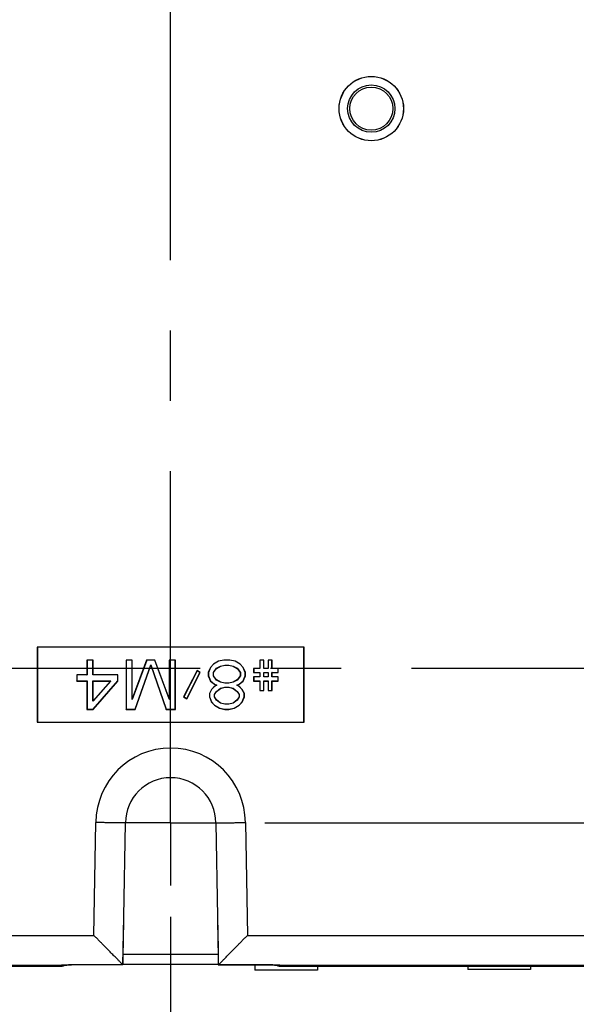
# Model space of a CAD drawing. Header units: inches. Extents: x 0 to 34, y 0 to 22.
# Tile 39 of 49: x 22.2 to 23.3, y 10.8 to 12.7. Entities that reach past the tile are written whole.
import ezdxf

# ---------------------------------------------------------------- set-up
doc = ezdxf.new("R2010")
doc.units = ezdxf.units.IN
doc.header["$LTSCALE"] = 1.87
doc.header["$MEASUREMENT"] = 0
doc.linetypes.add('CENTER', pattern=[0.6, 0.375, -0.075, 0.075, -0.075])
doc.layers.get('0').update_dxf_attribs({"linetype": 'CONTINUOUS'})
doc.layers.add('DEFAULT_1', color=7, linetype='CENTER')
doc.layers.add('DIMENSIONS', color=7, linetype='CONTINUOUS')
doc.styles.get("Standard").update_dxf_attribs({"font": 'txt', "width": 0.8})
doc.dimstyles.new('DIMSTYLE_1', dxfattribs={"dimtxt": 0.125, "dimasz": 0.1875, "dimexe": 0.18, "dimexo": 0.0625, "dimgap": 0.09, "dimtad": 0, "dimtih": 1, "dimtoh": 1, "dimdec": 3, "dimzin": 4, "dimdsep": 46, "dimtxsty": 'STANDARD', "dimblk": '_FILLED', "dimblk1": '_FILLED', "dimblk2": '_FILLED', "dimcen": 0.09, "dimadec": 0, "dimazin": 0, "dimtp": 0.01, "dimtm": 0.01, "dimtfac": 1, "dimtdec": 3, "dimtofl": 0, "dimtmove": 0, "dimatfit": 3, "dimldrblk": '_FILLED', "dimfxl": 1, "dimtolj": 1, "dimtzin": 4, "dimarcsym": 0})

# ---------------------------------------------------------------- blocks, each defined once
blk = doc.blocks.new('_FILLED')
at = {"color": 0, "linetype": 'BYBLOCK'}
blk.add_solid([(0, 0), (-1, 0.167), (-1, -0.167)], dxfattribs=at)
blk = doc.blocks.new('*D3')
at = {"layer": 'DIMENSIONS', "color": 2, "linetype": 'CONTINUOUS'}
for p, q in [((22.5385, 10.9583), (22.5385, 9.9393)), ((20.6583, 10.919), (20.6583, 9.9393)), ((20.6583, 10.0643), (20.2983, 10.0643)), ((22.5385, 10.0643), (22.8746, 10.0643))]:
    blk.add_line(p, q, dxfattribs=at)
at = {"layer": 'DIMENSIONS', "color": 2, "linetype": 'CONTINUOUS', "xscale": 0.1875, "yscale": 0.1875, "zscale": 0.1875}
blk.add_blockref('_FILLED', (20.6583, 10.0643), dxfattribs=at)
at = {"layer": 'DIMENSIONS', "color": 2, "linetype": 'CONTINUOUS', "xscale": 0.1875, "yscale": 0.1875, "zscale": 0.1875, "rotation": 180}
blk.add_blockref('_FILLED', (22.5385, 10.0643), dxfattribs=at)
at = {"layer": 'DIMENSIONS', "color": 2, "linetype": 'CONTINUOUS', "width": 0.8}
for s, p in [('[', (23.5621, 10.0018)), (']', (24.1621, 10.0018)), ('1.880', (22.9371, 10.0018)), ('47.76', (23.6621, 10.0018))]:
    blk.add_text(s, height=0.125, dxfattribs=at).set_placement(p)
blk = doc.blocks.new('*D4')
at = {"layer": 'DIMENSIONS', "color": 2, "linetype": 'CONTINUOUS'}
for p, q in [((22.7261, 17.6459), (25.5438, 17.6459)), ((25.4188, 17.6459), (25.4188, 14.6908)), ((25.4188, 11.1459), (25.4188, 14.222)), ((22.7261, 11.1459), (25.5438, 11.1459))]:
    blk.add_line(p, q, dxfattribs=at)
at = {"layer": 'DIMENSIONS', "color": 2, "linetype": 'CONTINUOUS', "xscale": 0.1875, "yscale": 0.1875, "zscale": 0.1875}
for p, rotation in [((25.4188, 17.6459), 90), ((25.4188, 11.1459), 270)]:
    blk.add_blockref('_FILLED', p, dxfattribs=dict(at, rotation=rotation))
at = {"layer": 'DIMENSIONS', "color": 2, "linetype": 'CONTINUOUS', "width": 0.8}
for s, p in [('6.500', (24.7563, 14.5033)), ('[', (25.3813, 14.5033)), ('165.1', (25.4813, 14.5033)), (']', (25.9813, 14.5033)), ('PANEL MOUNT SCREWS', (24.5188, 14.2845))]:
    blk.add_text(s, height=0.125, dxfattribs=at).set_placement(p)
blk = doc.blocks.new('*D9')
at = {"layer": 'DIMENSIONS', "color": 2, "linetype": 'CONTINUOUS'}
for p, q in [((20.6583, 10.919), (20.6583, 9.1893)), ((21.8202, 10.6959), (21.8202, 9.1893)), ((20.6583, 9.3143), (20.2983, 9.3143)), ((21.8202, 9.3143), (22.1589, 9.3143))]:
    blk.add_line(p, q, dxfattribs=at)
at = {"layer": 'DIMENSIONS', "color": 2, "linetype": 'CONTINUOUS', "xscale": 0.1875, "yscale": 0.1875, "zscale": 0.1875}
blk.add_blockref('_FILLED', (20.6583, 9.3143), dxfattribs=at)
at = {"layer": 'DIMENSIONS', "color": 2, "linetype": 'CONTINUOUS', "xscale": 0.1875, "yscale": 0.1875, "zscale": 0.1875, "rotation": 180}
blk.add_blockref('_FILLED', (21.8202, 9.3143), dxfattribs=at)
at = {"layer": 'DIMENSIONS', "color": 2, "linetype": 'CONTINUOUS', "width": 0.8}
for s, p in [('[', (22.8464, 9.2518)), (']', (23.4464, 9.2518)), ('1.162', (22.2214, 9.2518)), ('29.51', (22.9464, 9.2518)), ('RESET SWITCH', (22.2214, 9.033))]:
    blk.add_text(s, height=0.125, dxfattribs=at).set_placement(p)

msp = doc.modelspace()

# ---------------------------------------------------------------- linework, layer by layer
at = {"color": 7, "linetype": 'CONTINUOUS'}
for p, q in [((22.8045, 11.4965), (22.2725, 11.4965)), ((22.2725, 11.4965), (22.2728, 11.4963)), ((22.2725, 11.4965), (22.2725, 11.3464)), ((22.8042, 11.4963), (22.2728, 11.4963)), ((22.2728, 11.4963), (22.2728, 11.3467)), ((22.8045, 11.4965), (22.8042, 11.4963)), ((22.8042, 11.3467), (22.8042, 11.4963)), ((22.8045, 11.3464), (22.8045, 11.4965)), ((22.384, 11.4707), (22.3717, 11.4707)), ((22.3717, 11.4707), (22.3719, 11.4704)), ((22.3717, 11.4707), (22.3717, 11.4414)), ((22.3837, 11.4704), (22.3719, 11.4704)), ((22.3719, 11.4704), (22.3719, 11.4411)), ((22.384, 11.4707), (22.3837, 11.4704)), ((22.3837, 11.4411), (22.3837, 11.4704)), ((22.384, 11.4414), (22.384, 11.4707)), ((22.4619, 11.4707), (22.4496, 11.4707)), ((22.4496, 11.4707), (22.4499, 11.4704)), ((22.4496, 11.4707), (22.4496, 11.3723)), ((22.4616, 11.4704), (22.4499, 11.4704)), ((22.4499, 11.4704), (22.4499, 11.3725)), ((22.4619, 11.4707), (22.4616, 11.4704)), ((22.4616, 11.3917), (22.4616, 11.4704)), ((22.4908, 11.4704), (22.4616, 11.3917)), ((22.4619, 11.3932), (22.4619, 11.4707)), ((22.4906, 11.4707), (22.4619, 11.3932)), ((22.507, 11.4707), (22.4906, 11.4707)), ((22.4906, 11.4707), (22.4908, 11.4704)), ((22.5068, 11.4704), (22.4908, 11.4704)), ((22.507, 11.4707), (22.5068, 11.4704)), ((22.536, 11.3917), (22.5068, 11.4704)), ((22.5357, 11.3932), (22.507, 11.4707)), ((22.548, 11.4707), (22.5357, 11.4707)), ((22.5357, 11.4707), (22.536, 11.4704)), ((22.5357, 11.4707), (22.5357, 11.3932)), ((22.5478, 11.4704), (22.536, 11.4704)), ((22.536, 11.4704), (22.536, 11.3917)), ((22.548, 11.4707), (22.5478, 11.4704)), ((22.5478, 11.3725), (22.5478, 11.4704)), ((22.548, 11.3723), (22.548, 11.4707)), ((22.6341, 11.4686), (22.6239, 11.4623)), ((22.6444, 11.4707), (22.6341, 11.4686)), ((22.6341, 11.4686), (22.6342, 11.4683)), ((22.6444, 11.4704), (22.6342, 11.4683)), ((22.6567, 11.4707), (22.6444, 11.4707)), ((22.6444, 11.4707), (22.6444, 11.4704)), ((22.6567, 11.4704), (22.6444, 11.4704)), ((22.6669, 11.4686), (22.6567, 11.4707)), ((22.6567, 11.4707), (22.6567, 11.4704)), ((22.6668, 11.4683), (22.6567, 11.4704)), ((22.6669, 11.4686), (22.6668, 11.4683)), ((22.6772, 11.4623), (22.6669, 11.4686)), ((22.7244, 11.4707), (22.7162, 11.4707)), ((22.7162, 11.4707), (22.7164, 11.4704)), ((22.7162, 11.4707), (22.7162, 11.4539)), ((22.7241, 11.4704), (22.7164, 11.4704)), ((22.7164, 11.4704), (22.7164, 11.4537)), ((22.7244, 11.4707), (22.7241, 11.4704)), ((22.7241, 11.4537), (22.7241, 11.4704)), ((22.7244, 11.4539), (22.7244, 11.4707)), ((22.7408, 11.4707), (22.7326, 11.4707)), ((22.7326, 11.4707), (22.7328, 11.4704)), ((22.7326, 11.4707), (22.7326, 11.4539)), ((22.7405, 11.4704), (22.7328, 11.4704)), ((22.7328, 11.4704), (22.7328, 11.4537)), ((22.7408, 11.4707), (22.7405, 11.4704)), ((22.7405, 11.4537), (22.7405, 11.4704)), ((22.7408, 11.4539), (22.7408, 11.4707)), ((22.4679, 11.3725), (22.4988, 11.461)), ((22.468, 11.3723), (22.4988, 11.4602)), ((22.4988, 11.461), (22.5297, 11.3725)), ((22.4988, 11.4602), (22.4988, 11.461)), ((22.4988, 11.4602), (22.5296, 11.3723)), ((22.5911, 11.4497), (22.5644, 11.3974)), ((22.5912, 11.4494), (22.5648, 11.3975)), ((22.5972, 11.4456), (22.5911, 11.4497)), ((22.5911, 11.4497), (22.5912, 11.4494)), ((22.5969, 11.4455), (22.5912, 11.4494)), ((22.6177, 11.456), (22.6136, 11.4456)), ((22.618, 11.4559), (22.6139, 11.4455)), ((22.6239, 11.4623), (22.6177, 11.456)), ((22.6177, 11.456), (22.618, 11.4559)), ((22.624, 11.4621), (22.618, 11.4559)), ((22.6236, 11.4456), (22.6299, 11.4541)), ((22.6239, 11.4623), (22.624, 11.4621)), ((22.6239, 11.4456), (22.63, 11.4539)), ((22.6342, 11.4683), (22.624, 11.4621)), ((22.6299, 11.4541), (22.6381, 11.4584)), ((22.63, 11.4539), (22.6299, 11.4541)), ((22.63, 11.4539), (22.6382, 11.4581)), ((22.6381, 11.4584), (22.6464, 11.4605)), ((22.6382, 11.4581), (22.6381, 11.4584)), ((22.6382, 11.4581), (22.6464, 11.4602)), ((22.6464, 11.4605), (22.6547, 11.4605)), ((22.6464, 11.4602), (22.6464, 11.4605)), ((22.6464, 11.4602), (22.6546, 11.4602)), ((22.6546, 11.4602), (22.6547, 11.4605)), ((22.6546, 11.4602), (22.6628, 11.4581)), ((22.6547, 11.4605), (22.6629, 11.4584)), ((22.6628, 11.4581), (22.6629, 11.4584)), ((22.6628, 11.4581), (22.671, 11.4539)), ((22.6629, 11.4584), (22.6712, 11.4541)), ((22.677, 11.4621), (22.6668, 11.4683)), ((22.671, 11.4539), (22.6712, 11.4541)), ((22.671, 11.4539), (22.6772, 11.4456)), ((22.6712, 11.4541), (22.6775, 11.4456)), ((22.6772, 11.4623), (22.677, 11.4621)), ((22.6831, 11.4559), (22.677, 11.4621)), ((22.6833, 11.456), (22.6772, 11.4623)), ((22.6833, 11.456), (22.6831, 11.4559)), ((22.6872, 11.4455), (22.6831, 11.4559)), ((22.6875, 11.4456), (22.6833, 11.456)), ((22.7162, 11.4539), (22.7039, 11.4539)), ((22.7039, 11.4539), (22.7041, 11.4537)), ((22.7039, 11.4539), (22.7039, 11.4456)), ((22.7164, 11.4537), (22.7041, 11.4537)), ((22.7041, 11.4537), (22.7041, 11.4458)), ((22.7162, 11.4539), (22.7164, 11.4537)), ((22.7244, 11.4539), (22.7241, 11.4537)), ((22.7328, 11.4537), (22.7241, 11.4537)), ((22.7326, 11.4539), (22.7244, 11.4539)), ((22.7326, 11.4539), (22.7328, 11.4537)), ((22.7408, 11.4539), (22.7405, 11.4537)), ((22.7528, 11.4537), (22.7405, 11.4537)), ((22.7531, 11.4539), (22.7408, 11.4539)), ((22.7531, 11.4539), (22.7528, 11.4537)), ((22.7528, 11.4458), (22.7528, 11.4537)), ((22.7531, 11.4456), (22.7531, 11.4539)), ((22.3717, 11.4414), (22.3512, 11.4414)), ((22.3512, 11.4414), (22.3514, 11.4411)), ((22.3512, 11.4414), (22.3512, 11.4288)), ((22.3719, 11.4411), (22.3514, 11.4411)), ((22.3514, 11.4411), (22.3514, 11.4291)), ((22.3717, 11.4414), (22.3719, 11.4411)), ((22.384, 11.4414), (22.3837, 11.4411)), ((22.4329, 11.4411), (22.3837, 11.4411)), ((22.4332, 11.4414), (22.384, 11.4414)), ((22.4332, 11.4414), (22.4329, 11.4411)), ((22.4329, 11.4289), (22.4329, 11.4411)), ((22.4332, 11.4288), (22.4332, 11.4414)), ((22.5705, 11.3936), (22.5969, 11.4455)), ((22.5706, 11.3932), (22.5972, 11.4456)), ((22.5972, 11.4456), (22.5969, 11.4455)), ((22.6136, 11.4456), (22.6139, 11.4455)), ((22.6136, 11.4456), (22.6136, 11.4393)), ((22.6136, 11.4393), (22.6139, 11.4393)), ((22.6136, 11.4393), (22.6177, 11.4288)), ((22.6139, 11.4455), (22.6139, 11.4393)), ((22.6139, 11.4393), (22.618, 11.429)), ((22.6239, 11.4456), (22.6236, 11.4456)), ((22.6236, 11.4392), (22.6236, 11.4456)), ((22.6239, 11.4393), (22.6236, 11.4392)), ((22.6299, 11.4307), (22.6236, 11.4392)), ((22.6239, 11.4393), (22.6239, 11.4456)), ((22.63, 11.4309), (22.6239, 11.4393)), ((22.63, 11.4309), (22.6299, 11.4307)), ((22.6381, 11.4265), (22.6299, 11.4307)), ((22.6382, 11.4267), (22.63, 11.4309)), ((22.671, 11.4309), (22.6628, 11.4267)), ((22.6712, 11.4307), (22.6629, 11.4265)), ((22.6772, 11.4393), (22.671, 11.4309)), ((22.671, 11.4309), (22.6712, 11.4307)), ((22.6775, 11.4392), (22.6712, 11.4307)), ((22.6772, 11.4456), (22.6772, 11.4393)), ((22.6772, 11.4456), (22.6775, 11.4456)), ((22.6772, 11.4393), (22.6775, 11.4392)), ((22.6775, 11.4456), (22.6775, 11.4392)), ((22.6831, 11.429), (22.6872, 11.4393)), ((22.6833, 11.4288), (22.6875, 11.4393)), ((22.6875, 11.4456), (22.6872, 11.4455)), ((22.6872, 11.4393), (22.6872, 11.4455)), ((22.6875, 11.4393), (22.6872, 11.4393)), ((22.6875, 11.4393), (22.6875, 11.4456)), ((22.7039, 11.4456), (22.7041, 11.4458)), ((22.7039, 11.4456), (22.7162, 11.4456)), ((22.7162, 11.4372), (22.7039, 11.4372)), ((22.7039, 11.4372), (22.7041, 11.4369)), ((22.7039, 11.4372), (22.7039, 11.4288)), ((22.7041, 11.4458), (22.7164, 11.4458)), ((22.7164, 11.4369), (22.7041, 11.4369)), ((22.7041, 11.4369), (22.7041, 11.4291)), ((22.7162, 11.4456), (22.7164, 11.4458)), ((22.7162, 11.4456), (22.7162, 11.4372)), ((22.7162, 11.4372), (22.7164, 11.4369)), ((22.7164, 11.4458), (22.7164, 11.4369)), ((22.7241, 11.4458), (22.7328, 11.4458)), ((22.7244, 11.4456), (22.7241, 11.4458)), ((22.7241, 11.4369), (22.7241, 11.4458)), ((22.7244, 11.4372), (22.7241, 11.4369)), ((22.7328, 11.4369), (22.7241, 11.4369)), ((22.7244, 11.4456), (22.7326, 11.4456)), ((22.7244, 11.4372), (22.7244, 11.4456)), ((22.7326, 11.4372), (22.7244, 11.4372)), ((22.7326, 11.4456), (22.7328, 11.4458)), ((22.7326, 11.4456), (22.7326, 11.4372)), ((22.7326, 11.4372), (22.7328, 11.4369)), ((22.7328, 11.4458), (22.7328, 11.4369)), ((22.7405, 11.4458), (22.7528, 11.4458)), ((22.7408, 11.4456), (22.7405, 11.4458)), ((22.7405, 11.4369), (22.7405, 11.4458)), ((22.7408, 11.4372), (22.7405, 11.4369)), ((22.7528, 11.4369), (22.7405, 11.4369)), ((22.7408, 11.4456), (22.7531, 11.4456)), ((22.7408, 11.4372), (22.7408, 11.4456)), ((22.7531, 11.4372), (22.7408, 11.4372)), ((22.7531, 11.4456), (22.7528, 11.4458)), ((22.7531, 11.4372), (22.7528, 11.4369)), ((22.7528, 11.4291), (22.7528, 11.4369)), ((22.7531, 11.4288), (22.7531, 11.4372)), ((22.3512, 11.4288), (22.3514, 11.4291)), ((22.3512, 11.4288), (22.3717, 11.4288)), ((22.3514, 11.4291), (22.3719, 11.4291)), ((22.3717, 11.4288), (22.3719, 11.4291)), ((22.3717, 11.4288), (22.3717, 11.3723)), ((22.3719, 11.4291), (22.3719, 11.3725)), ((22.3837, 11.4291), (22.4194, 11.4291)), ((22.384, 11.4288), (22.3837, 11.4291)), ((22.3837, 11.3883), (22.3837, 11.4291)), ((22.4194, 11.4291), (22.3837, 11.3883)), ((22.3839, 11.3725), (22.4329, 11.4289)), ((22.384, 11.4288), (22.4188, 11.4288)), ((22.384, 11.389), (22.384, 11.4288)), ((22.384, 11.3723), (22.4332, 11.4288)), ((22.4188, 11.4288), (22.384, 11.389)), ((22.4188, 11.4288), (22.4194, 11.4291)), ((22.4332, 11.4288), (22.4329, 11.4289)), ((22.6198, 11.4121), (22.6157, 11.4037)), ((22.62, 11.4119), (22.6159, 11.4036)), ((22.6177, 11.4288), (22.618, 11.429)), ((22.6177, 11.4288), (22.6259, 11.4225)), ((22.618, 11.429), (22.6261, 11.4227)), ((22.6259, 11.4183), (22.6198, 11.4121)), ((22.6198, 11.4121), (22.62, 11.4119)), ((22.6261, 11.4181), (22.62, 11.4119)), ((22.6259, 11.4225), (22.6261, 11.4227)), ((22.6259, 11.4225), (22.63, 11.4204)), ((22.63, 11.4204), (22.6259, 11.4183)), ((22.6259, 11.4183), (22.6261, 11.4181)), ((22.6261, 11.4227), (22.6306, 11.4204)), ((22.6306, 11.4204), (22.6261, 11.4181)), ((22.6298, 11.408), (22.6381, 11.4144)), ((22.63, 11.4204), (22.6306, 11.4204)), ((22.63, 11.4079), (22.6382, 11.4141)), ((22.6382, 11.4267), (22.6381, 11.4265)), ((22.6464, 11.4244), (22.6381, 11.4265)), ((22.6381, 11.4144), (22.6464, 11.4165)), ((22.6382, 11.4141), (22.6381, 11.4144)), ((22.6464, 11.4246), (22.6382, 11.4267)), ((22.6382, 11.4141), (22.6464, 11.4162)), ((22.6546, 11.4246), (22.6464, 11.4246)), ((22.6464, 11.4246), (22.6464, 11.4244)), ((22.6547, 11.4244), (22.6464, 11.4244)), ((22.6464, 11.4165), (22.6547, 11.4165)), ((22.6464, 11.4162), (22.6464, 11.4165)), ((22.6464, 11.4162), (22.6546, 11.4162)), ((22.6628, 11.4267), (22.6546, 11.4246)), ((22.6546, 11.4246), (22.6547, 11.4244)), ((22.6546, 11.4162), (22.6547, 11.4165)), ((22.6546, 11.4162), (22.6628, 11.4141)), ((22.6629, 11.4265), (22.6547, 11.4244)), ((22.6547, 11.4165), (22.663, 11.4144)), ((22.6628, 11.4267), (22.6629, 11.4265)), ((22.6628, 11.4141), (22.663, 11.4144)), ((22.6628, 11.4141), (22.671, 11.4079)), ((22.663, 11.4144), (22.6712, 11.408)), ((22.6705, 11.4204), (22.675, 11.4227)), ((22.671, 11.4204), (22.6705, 11.4204)), ((22.675, 11.4181), (22.6705, 11.4204)), ((22.671, 11.4204), (22.6751, 11.4225)), ((22.6751, 11.4183), (22.671, 11.4204)), ((22.675, 11.4227), (22.6831, 11.429)), ((22.6751, 11.4225), (22.675, 11.4227)), ((22.6751, 11.4183), (22.675, 11.4181)), ((22.6811, 11.4119), (22.675, 11.4181)), ((22.6751, 11.4225), (22.6833, 11.4288)), ((22.6813, 11.4121), (22.6751, 11.4183)), ((22.6813, 11.4121), (22.6811, 11.4119)), ((22.6851, 11.4036), (22.6811, 11.4119)), ((22.6854, 11.4037), (22.6813, 11.4121)), ((22.6833, 11.4288), (22.6831, 11.429)), ((22.7039, 11.4288), (22.7041, 11.4291)), ((22.7039, 11.4288), (22.7162, 11.4288)), ((22.7041, 11.4291), (22.7164, 11.4291)), ((22.7162, 11.4288), (22.7164, 11.4291)), ((22.7162, 11.4288), (22.7162, 11.41)), ((22.7162, 11.41), (22.7164, 11.4102)), ((22.7162, 11.41), (22.7244, 11.41)), ((22.7164, 11.4291), (22.7164, 11.4102)), ((22.7164, 11.4102), (22.7241, 11.4102)), ((22.7241, 11.4291), (22.7328, 11.4291)), ((22.7244, 11.4288), (22.7241, 11.4291)), ((22.7241, 11.4102), (22.7241, 11.4291)), ((22.7244, 11.41), (22.7241, 11.4102)), ((22.7244, 11.4288), (22.7326, 11.4288)), ((22.7244, 11.41), (22.7244, 11.4288)), ((22.7326, 11.4288), (22.7328, 11.4291)), ((22.7326, 11.4288), (22.7326, 11.41)), ((22.7326, 11.41), (22.7328, 11.4102)), ((22.7326, 11.41), (22.7408, 11.41)), ((22.7328, 11.4291), (22.7328, 11.4102)), ((22.7328, 11.4102), (22.7405, 11.4102)), ((22.7405, 11.4291), (22.7528, 11.4291)), ((22.7408, 11.4288), (22.7405, 11.4291)), ((22.7405, 11.4102), (22.7405, 11.4291)), ((22.7408, 11.41), (22.7405, 11.4102)), ((22.7408, 11.4288), (22.7531, 11.4288)), ((22.7408, 11.41), (22.7408, 11.4288)), ((22.7531, 11.4288), (22.7528, 11.4291)), ((22.4619, 11.3932), (22.4616, 11.3917)), ((22.5357, 11.3932), (22.536, 11.3917)), ((22.5644, 11.3974), (22.5648, 11.3975)), ((22.5644, 11.3974), (22.5706, 11.3932)), ((22.5648, 11.3975), (22.5705, 11.3936)), ((22.5706, 11.3932), (22.5705, 11.3936)), ((22.6157, 11.4037), (22.6159, 11.4036)), ((22.6157, 11.4037), (22.6157, 11.3974)), ((22.6157, 11.3974), (22.6159, 11.3974)), ((22.6157, 11.3974), (22.6198, 11.3869)), ((22.6159, 11.4036), (22.6159, 11.3974)), ((22.6159, 11.3974), (22.62, 11.3871)), ((22.6257, 11.4017), (22.6298, 11.408)), ((22.6259, 11.4016), (22.6257, 11.4017)), ((22.6257, 11.3973), (22.6257, 11.4017)), ((22.6259, 11.3974), (22.6257, 11.3973)), ((22.6298, 11.3909), (22.6257, 11.3973)), ((22.6259, 11.4016), (22.63, 11.4079)), ((22.6259, 11.3974), (22.6259, 11.4016)), ((22.63, 11.3911), (22.6259, 11.3974)), ((22.63, 11.4079), (22.6298, 11.408)), ((22.63, 11.3911), (22.6298, 11.3909)), ((22.6381, 11.3846), (22.6298, 11.3909)), ((22.6382, 11.3848), (22.63, 11.3911)), ((22.671, 11.3911), (22.6628, 11.3848)), ((22.6712, 11.3909), (22.663, 11.3846)), ((22.671, 11.4079), (22.6712, 11.408)), ((22.671, 11.4079), (22.6751, 11.4016)), ((22.6751, 11.3974), (22.671, 11.3911)), ((22.671, 11.3911), (22.6712, 11.3909)), ((22.6712, 11.408), (22.6754, 11.4017)), ((22.6754, 11.3973), (22.6712, 11.3909)), ((22.6751, 11.4016), (22.6754, 11.4017)), ((22.6751, 11.4016), (22.6751, 11.3974)), ((22.6751, 11.3974), (22.6754, 11.3973)), ((22.6754, 11.4017), (22.6754, 11.3973)), ((22.6811, 11.3871), (22.6851, 11.3974)), ((22.6813, 11.3869), (22.6854, 11.3974)), ((22.6854, 11.4037), (22.6851, 11.4036)), ((22.6851, 11.3974), (22.6851, 11.4036)), ((22.6854, 11.3974), (22.6851, 11.3974)), ((22.6854, 11.3974), (22.6854, 11.4037)), ((22.3717, 11.3723), (22.3719, 11.3725)), ((22.3717, 11.3723), (22.384, 11.3723)), ((22.3719, 11.3725), (22.3839, 11.3725)), ((22.384, 11.389), (22.3837, 11.3883)), ((22.384, 11.3723), (22.3839, 11.3725)), ((22.4496, 11.3723), (22.4499, 11.3725)), ((22.4496, 11.3723), (22.468, 11.3723)), ((22.4499, 11.3725), (22.4679, 11.3725)), ((22.468, 11.3723), (22.4679, 11.3725)), ((22.5296, 11.3723), (22.5297, 11.3725)), ((22.5296, 11.3723), (22.548, 11.3723)), ((22.5297, 11.3725), (22.5478, 11.3725)), ((22.548, 11.3723), (22.5478, 11.3725)), ((22.6198, 11.3869), (22.62, 11.3871)), ((22.6198, 11.3869), (22.6259, 11.3806)), ((22.62, 11.3871), (22.6261, 11.3808)), ((22.6259, 11.3806), (22.6261, 11.3808)), ((22.6259, 11.3806), (22.6362, 11.3744)), ((22.6261, 11.3808), (22.6363, 11.3746)), ((22.6362, 11.3744), (22.6363, 11.3746)), ((22.6362, 11.3744), (22.6464, 11.3723)), ((22.6363, 11.3746), (22.6465, 11.3725)), ((22.6382, 11.3848), (22.6381, 11.3846)), ((22.6464, 11.3825), (22.6381, 11.3846)), ((22.6464, 11.3827), (22.6382, 11.3848)), ((22.6546, 11.3827), (22.6464, 11.3827)), ((22.6464, 11.3827), (22.6464, 11.3825)), ((22.6547, 11.3825), (22.6464, 11.3825)), ((22.6464, 11.3723), (22.6465, 11.3725)), ((22.6464, 11.3723), (22.6546, 11.3723)), ((22.6465, 11.3725), (22.6546, 11.3725)), ((22.6628, 11.3848), (22.6546, 11.3827)), ((22.6546, 11.3827), (22.6547, 11.3825)), ((22.6546, 11.3725), (22.6648, 11.3746)), ((22.6546, 11.3723), (22.6649, 11.3744)), ((22.6546, 11.3723), (22.6546, 11.3725)), ((22.663, 11.3846), (22.6547, 11.3825)), ((22.6628, 11.3848), (22.663, 11.3846)), ((22.6648, 11.3746), (22.675, 11.3808)), ((22.6649, 11.3744), (22.6648, 11.3746)), ((22.6649, 11.3744), (22.6751, 11.3806)), ((22.675, 11.3808), (22.6811, 11.3871)), ((22.6751, 11.3806), (22.675, 11.3808)), ((22.6751, 11.3806), (22.6813, 11.3869)), ((22.6813, 11.3869), (22.6811, 11.3871)), ((22.2725, 11.3464), (22.2728, 11.3467)), ((22.2725, 11.3464), (22.8045, 11.3464)), ((22.2728, 11.3467), (22.8042, 11.3467)), ((22.8045, 11.3464), (22.8042, 11.3467)), ((22.3856, 10.9214), (22.3895, 11.1465)), ((22.4453, 10.9585), (22.4485, 11.1459)), ((22.6285, 11.1459), (22.6317, 10.9585)), ((22.6875, 11.1465), (22.6914, 10.9214)), ((20.8242, 10.9214), (22.3856, 10.9214)), ((22.6914, 10.9214), (24.2529, 10.9214)), ((22.6331, 10.8834), (22.4439, 10.8834)), ((20.791, 10.8624), (22.3317, 10.8624)), ((22.3207, 10.8596), (20.8819, 10.8596)), ((22.3207, 10.8621), (22.3207, 10.8596)), ((22.3223, 10.8622), (22.3226, 10.8622)), ((22.3226, 10.8622), (22.323, 10.8622)), ((22.323, 10.8622), (22.3235, 10.8623)), ((22.3235, 10.8623), (22.3245, 10.8623)), ((22.3245, 10.8623), (22.3257, 10.8623)), ((22.3257, 10.8623), (22.3278, 10.8623)), ((22.3278, 10.8623), (22.331, 10.8624)), ((22.331, 10.8624), (22.3382, 10.8625)), ((22.3318, 10.8624), (22.3317, 10.8624)), ((22.3382, 10.8625), (22.3407, 10.8625)), ((22.4435, 10.8625), (22.3407, 10.8625)), ((22.4435, 10.8625), (22.3407, 10.8625)), ((22.3407, 10.8625), (22.3407, 10.8625)), ((22.6335, 10.8634), (22.4435, 10.8634)), ((22.4435, 10.8625), (22.4435, 10.8625)), ((22.4435, 10.8625), (22.4435, 10.8625)), ((22.7363, 10.8625), (22.6335, 10.8625)), ((22.6335, 10.8625), (22.6335, 10.8625)), ((22.6335, 10.8625), (22.6335, 10.8625)), ((22.706, 10.8625), (22.706, 10.8521)), ((22.7363, 10.8625), (22.7363, 10.8625)), ((22.7389, 10.8625), (22.7477, 10.8624)), ((22.7452, 10.8624), (22.7453, 10.8624)), ((22.7453, 10.8624), (24.286, 10.8624)), ((22.7477, 10.8624), (22.7504, 10.8623)), ((22.7504, 10.8623), (22.7519, 10.8623)), ((22.7519, 10.8623), (22.7531, 10.8623)), ((22.7531, 10.8623), (22.7538, 10.8622)), ((22.7563, 10.8596), (22.7563, 10.8621)), ((24.1951, 10.8596), (22.7563, 10.8596)), ((22.831, 10.8596), (22.831, 10.8521)), ((23.131, 10.8596), (23.131, 10.8531)), ((23.256, 10.8596), (23.256, 10.8531)), ((22.831, 10.8521), (22.706, 10.8521)), ((23.256, 10.8531), (23.131, 10.8531))]:
    msp.add_line(p, q, dxfattribs=at)
for points in [[(22.4435, 10.8625), (22.4441, 10.8942), (22.4447, 10.9266), (22.4453, 10.9585)], [(22.6317, 10.9585), (22.6323, 10.9267), (22.6329, 10.8943), (22.6335, 10.8625)], [(22.322, 10.8622), (22.322, 10.8622), (22.322, 10.8622), (22.3221, 10.8622), (22.3222, 10.8622), (22.3223, 10.8622)], [(22.6335, 10.8625), (22.7372, 10.8625), (22.7389, 10.8625)], [(22.7538, 10.8622), (22.7543, 10.8622), (22.7545, 10.8622), (22.7547, 10.8622), (22.7548, 10.8622), (22.7549, 10.8622), (22.755, 10.8622), (22.755, 10.8622)]]:
    msp.add_lwpolyline(points, dxfattribs=at)
for radius in [0.0642, 0.0641, 0.0472, 0.0429]:
    msp.add_circle((22.9385, 12.5704), radius, dxfattribs=at)
for radius, start, end in [(0.149, 0.223, 179.777), (0.09, 0, 180)]:
    msp.add_arc((22.5385, 11.1459), radius, start, end, dxfattribs=at)
for points, knots in [([(22.4485, 11.1459), (22.4485, 11.1458), (22.4482, 11.1459), (22.4479, 11.1458), (22.4471, 11.1459), (22.4461, 11.1458), (22.4447, 11.1458), (22.4431, 11.1459), (22.4412, 11.1459), (22.4391, 11.1459), (22.4367, 11.1459), (22.434, 11.1459), (22.4312, 11.146), (22.4281, 11.146), (22.4248, 11.146), (22.4214, 11.1461), (22.4177, 11.1461), (22.414, 11.1462), (22.4101, 11.1462), (22.4061, 11.1463), (22.402, 11.1463), (22.3979, 11.1464), (22.3937, 11.1464), (22.3909, 11.1464), (22.3895, 11.1465)], [0, 0, 0, 0, 0.002572, 0.010208, 0.022885, 0.040538, 0.063079, 0.090393, 0.122342, 0.158763, 0.199471, 0.244258, 0.292897, 0.345141, 0.400722, 0.459358, 0.520749, 0.584583, 0.650534, 0.718266, 0.787433, 0.857684, 0.92866, 1, 1, 1, 1]), ([(22.6285, 11.1459), (22.6285, 11.1459), (22.6287, 11.1459), (22.6292, 11.1459), (22.6299, 11.1459), (22.6309, 11.1459), (22.6323, 11.146), (22.6339, 11.146), (22.6358, 11.146), (22.6379, 11.146), (22.6403, 11.146), (22.643, 11.1461), (22.6458, 11.1461), (22.6489, 11.1461), (22.6522, 11.1461), (22.6556, 11.1462), (22.6593, 11.1462), (22.663, 11.1462), (22.6669, 11.1463), (22.6709, 11.1463), (22.675, 11.1463), (22.6791, 11.1464), (22.6833, 11.1464), (22.6861, 11.1465), (22.6875, 11.1465)], [0, 0, 0, 0, 0.002549, 0.010179, 0.022853, 0.040506, 0.063049, 0.090365, 0.122316, 0.15874, 0.199449, 0.244239, 0.292881, 0.345128, 0.400712, 0.45935, 0.520743, 0.584578, 0.65053, 0.718262, 0.787431, 0.857683, 0.928659, 1, 1, 1, 1]), ([(22.4435, 10.8625), (22.4437, 10.873), (22.4441, 10.894), (22.4447, 10.926), (22.4451, 10.9476), (22.4453, 10.9585)], [0, 0, 0, 0, 0.325627, 0.658881, 1, 1, 1, 1]), ([(22.6317, 10.9585), (22.6319, 10.9476), (22.6323, 10.926), (22.6329, 10.894), (22.6333, 10.8729), (22.6335, 10.8625)], [0, 0, 0, 0, 0.341497, 0.674739, 1, 1, 1, 1]), ([(22.4432, 10.8628), (22.443, 10.863), (22.4426, 10.8634), (22.4419, 10.8641), (22.441, 10.8651), (22.4398, 10.8662), (22.4384, 10.8676), (22.4368, 10.8693), (22.4349, 10.8712), (22.4328, 10.8734), (22.4304, 10.8758), (22.4276, 10.8786), (22.4246, 10.8817), (22.4213, 10.8851), (22.4176, 10.8888), (22.4137, 10.8928), (22.4095, 10.8971), (22.405, 10.9016), (22.4004, 10.9064), (22.3955, 10.9113), (22.3906, 10.9163), (22.3872, 10.9197), (22.3856, 10.9214)], [0, 0, 0, 0, 0.008785, 0.021096, 0.03701, 0.056742, 0.080479, 0.108455, 0.140908, 0.178079, 0.220199, 0.267463, 0.320013, 0.377918, 0.44114, 0.509521, 0.582754, 0.660372, 0.74175, 0.826107, 0.912528, 1, 1, 1, 1]), ([(22.6338, 10.8628), (22.634, 10.8629), (22.6343, 10.8633), (22.635, 10.864), (22.6359, 10.8649), (22.637, 10.8661), (22.6384, 10.8675), (22.64, 10.8691), (22.6419, 10.871), (22.644, 10.8732), (22.6464, 10.8756), (22.6491, 10.8784), (22.6522, 10.8815), (22.6555, 10.8849), (22.6592, 10.8886), (22.6631, 10.8926), (22.6673, 10.8969), (22.6718, 10.9015), (22.6765, 10.9063), (22.6814, 10.9112), (22.6864, 10.9163), (22.6898, 10.9197), (22.6914, 10.9214)], [0, 0, 0, 0, 0.008294, 0.020207, 0.035739, 0.055123, 0.07854, 0.106228, 0.138429, 0.175392, 0.217351, 0.264511, 0.317022, 0.374959, 0.438293, 0.506869, 0.580379, 0.658357, 0.740167, 0.825015, 0.911972, 1, 1, 1, 1]), ([(22.3275, 10.8623), (22.3273, 10.8621), (22.3268, 10.8617), (22.326, 10.8611), (22.325, 10.8606), (22.324, 10.8602), (22.3229, 10.8599), (22.3218, 10.8597), (22.3211, 10.8596), (22.3207, 10.8596)], [0, 0, 0, 0, 0.114215, 0.261839, 0.409461, 0.557085, 0.704714, 0.852352, 1, 1, 1, 1]), ([(22.3221, 10.8622), (22.3219, 10.8622), (22.3216, 10.8622), (22.3211, 10.8622), (22.3209, 10.8621), (22.3207, 10.8621), (22.3207, 10.8621)], [0, 0, 0, 0, 0.431852, 0.743632, 0.932795, 1, 1, 1, 1]), ([(22.3317, 10.8624), (22.3312, 10.8624), (22.3301, 10.8624), (22.3286, 10.8624), (22.3272, 10.8623), (22.3259, 10.8623), (22.3248, 10.8623), (22.3237, 10.8623), (22.3229, 10.8622), (22.3223, 10.8622), (22.3221, 10.8622)], [0, 0, 0, 0, 0.165556, 0.322314, 0.46837, 0.60253, 0.723783, 0.831008, 0.923314, 1, 1, 1, 1]), ([(22.3407, 10.8625), (22.3402, 10.8625), (22.3392, 10.8625), (22.3377, 10.8625), (22.3362, 10.8625), (22.3346, 10.8624), (22.3332, 10.8624), (22.3322, 10.8624), (22.3318, 10.8624)], [0, 0, 0, 0, 0.170781, 0.342059, 0.512318, 0.680998, 0.847409, 1, 1, 1, 1]), ([(22.7452, 10.8624), (22.7448, 10.8624), (22.7438, 10.8624), (22.7424, 10.8624), (22.7408, 10.8625), (22.7393, 10.8625), (22.7378, 10.8625), (22.7368, 10.8625), (22.7363, 10.8625)], [0, 0, 0, 0, 0.15259, 0.318993, 0.487676, 0.657944, 0.829225, 1, 1, 1, 1]), ([(22.7549, 10.8622), (22.7547, 10.8622), (22.7541, 10.8622), (22.7533, 10.8623), (22.7522, 10.8623), (22.7511, 10.8623), (22.7498, 10.8623), (22.7484, 10.8624), (22.7469, 10.8624), (22.7458, 10.8624), (22.7453, 10.8624)], [0, 0, 0, 0, 0.07665, 0.168944, 0.276121, 0.397354, 0.531536, 0.677582, 0.834293, 1, 1, 1, 1]), ([(22.7563, 10.8596), (22.7559, 10.8596), (22.7552, 10.8597), (22.7541, 10.8599), (22.753, 10.8602), (22.752, 10.8606), (22.751, 10.8611), (22.7502, 10.8617), (22.7497, 10.8621), (22.7495, 10.8623)], [0, 0, 0, 0, 0.147649, 0.295289, 0.442919, 0.590545, 0.738168, 0.885793, 1, 1, 1, 1]), ([(22.7563, 10.8621), (22.7563, 10.8621), (22.7561, 10.8621), (22.7559, 10.8622), (22.7554, 10.8622), (22.7551, 10.8622), (22.7549, 10.8622)], [0, 0, 0, 0, 0.067104, 0.256172, 0.56793, 1, 1, 1, 1])]:
    msp.add_open_spline(points, degree=3, knots=knots, dxfattribs=at)
for points in [[(22.3218, 10.8621), (22.3215, 10.8621), (22.3211, 10.8621), (22.3207, 10.8621)], [(22.322, 10.8622), (22.3219, 10.8622), (22.3219, 10.8621), (22.3218, 10.8621)], [(22.3222, 10.8622), (22.3221, 10.8622), (22.3221, 10.8622), (22.322, 10.8622)], [(22.3318, 10.8624), (22.3318, 10.8624), (22.3317, 10.8624), (22.3317, 10.8624)], [(22.4435, 10.8625), (22.4434, 10.8626), (22.4433, 10.8627), (22.4432, 10.8628)], [(22.6335, 10.8625), (22.6336, 10.8626), (22.6337, 10.8627), (22.6338, 10.8628)], [(22.6335, 10.8625), (22.6335, 10.8625), (22.6335, 10.8625), (22.6335, 10.8625)], [(22.7453, 10.8624), (22.7453, 10.8624), (22.7452, 10.8624), (22.7452, 10.8624)], [(22.7548, 10.8622), (22.7549, 10.8622), (22.7549, 10.8622), (22.755, 10.8622)], [(22.755, 10.8622), (22.755, 10.8622), (22.7551, 10.8621), (22.7552, 10.8621)], [(22.7552, 10.8621), (22.7555, 10.8621), (22.7559, 10.8621), (22.7563, 10.8621)]]:
    msp.add_open_spline(points, degree=3, dxfattribs=at)
at = {"layer": 'DEFAULT_1', "color": 7, "linetype": 'CENTER'}
for p, q in [((22.5385, 11.1459), (22.5385, 17.588)), ((23.7196, 11.454), (21.4529, 11.454)), ((22.5385, 11.1459), (22.4134, 11.1459)), ((22.5385, 11.1459), (22.6636, 11.1459)), ((22.5385, 11.1459), (22.5385, 11.0208))]:
    msp.add_line(p, q, dxfattribs=at)

# ---------------------------------------------------------------- dimensions: what is measured, and where the dimension line sits
at = {"layer": 'DIMENSIONS', "color": 2, "linetype": 'CONTINUOUS'}
dim = msp.add_linear_dim(base=(25.4188, 11.1459), p1=(22.7261, 17.6459), p2=(22.7261, 11.1459), angle=270, text='<>\\PPANEL MOUNT SCREWS', dimstyle='DIMSTYLE_1', dxfattribs=at)
dim.commit()
dim.dimension.update_dxf_attribs({"geometry": '*D4', "text_midpoint": (25.4188, 14.4564), "dimtype": 160})
dim = msp.add_linear_dim(base=(22.5385, 10.0643), p1=(20.6583, 10.919), p2=(22.5385, 10.9583), dimstyle='DIMSTYLE_1', dxfattribs=at)
dim.commit()
dim.dimension.update_dxf_attribs({"geometry": '*D3', "text_midpoint": (23.5996, 10.0643), "dimtype": 160})
dim = msp.add_linear_dim(base=(21.8202, 9.3143), p1=(20.6583, 10.919), p2=(21.8202, 10.6959), text='<>\\PRESET SWITCH', dimstyle='DIMSTYLE_1', dxfattribs=at)
dim.commit()
dim.dimension.update_dxf_attribs({"geometry": '*D9', "text_midpoint": (22.8839, 9.2049), "dimtype": 160})

doc.saveas('drawing.dxf')
